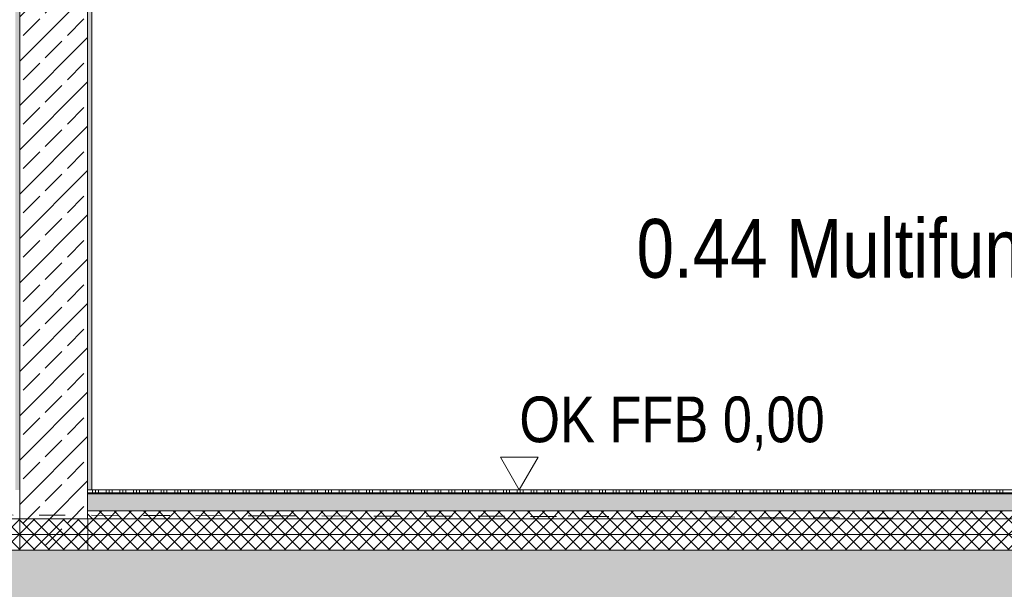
# Model space of a CAD drawing. Header units: metres. Extents: x 0 to 334, y 0 to 60.
# Tile 48 of 72: x 96.35 to 100.13, y 12.54 to 14.72. Entities that reach past the tile are written whole.
import ezdxf

# ---------------------------------------------------------------- set-up
doc = ezdxf.new("R2010")
doc.units = ezdxf.units.M
doc.header["$MEASUREMENT"] = 0
doc.linetypes.add('Strichlinie_ eng', pattern=[0.115, 0.075, -0.04])
for name, color, linetype in [('00 Linien_Kreise_Splines', 7, 'Continuous'), ('94 Genehmigungsplanung Bemaßung', 7, 'Continuous'), ('Neubau_10 Wand außen', 7, 'Continuous'), ('Neubau_20 Bodenaufbau', 7, 'Continuous'), ('Neubau_20 Fundament_Bodenplatte', 7, 'Continuous'), ('Neubau_90 Allgemein Beschriftung', 7, 'Continuous'), ('Neubau_94 Genehmigungsplanung Bemaßung', 7, 'Continuous')]:
    doc.layers.add(name, color=color, linetype=linetype)
doc.styles.add('ERSTELLTER_STIL_1', font='ARIALN.TTF')
doc.dimstyles.new('ERSTELLTER_STIL__1', dxfattribs={"dimtxt": 0.175, "dimasz": 0.095143, "dimexe": 0.18, "dimexo": 0.0625, "dimgap": 0, "dimtad": 1, "dimzin": 0, "dimdsep": 46, "dimtxsty": 'ERSTELLTER_STIL_1', "dimblk": 'ARROWHEAD_6', "dimblk1": 'ARROWHEAD_6', "dimblk2": 'ARROWHEAD_6', "dimcen": 0.09, "dimse1": 1, "dimse2": 1, "dimclrd": 7, "dimclre": 7, "dimclrt": 7, "dimazin": 0, "dimtfac": 1, "dimtdec": 4, "dimtmove": 0, "dimatfit": 3, "dimfxl": 1, "dimtolj": 1, "dimtzin": 0, "dimarcsym": 0})
pattern_1 = [(45, (111.51342, 12.92067), (-0.0848528, 0.0848528), []), (45, (111.471, 12.9631), (-0.0848528, 0.0848528), [0.09, -0.03])]
pattern_2 = [(45, (111.513422, 12.92067), (-0.01767767, 0.01767767), [0, -0.025])]
pattern_3 = [(45, (111.51342, 12.92067), (-0.02828427, 0.02828427), []), (135, (111.51342, 12.92067), (0.02828427, 0.02828427), [])]

# ---------------------------------------------------------------- blocks, each defined once
blk = doc.blocks.new('*X30', base_point=(111.5134, 12.9207))
at = {"layer": 'Neubau_20 Bodenaufbau', "color": 7, "linetype": 'Continuous', "lineweight": 13}
for p, q in [((96.6141, 12.9094), (96.6559, 12.9094)), ((96.6334, 12.9207), (96.6334, 12.9057)), ((96.6447, 12.9207), (96.6447, 12.9057)), ((96.6559, 12.9207), (96.6559, 12.9057)), ((96.6559, 12.9094), (96.7084, 12.9094)), ((96.6859, 12.9207), (96.6859, 12.9057)), ((96.6972, 12.9207), (96.6972, 12.9057)), ((96.7084, 12.9207), (96.7084, 12.9057)), ((96.7084, 12.9094), (96.7609, 12.9094)), ((96.7384, 12.9207), (96.7384, 12.9057)), ((96.7497, 12.9207), (96.7497, 12.9057)), ((96.7609, 12.9207), (96.7609, 12.9057)), ((96.7609, 12.9094), (96.8134, 12.9094)), ((96.7909, 12.9207), (96.7909, 12.9057)), ((96.8022, 12.9207), (96.8022, 12.9057)), ((96.8134, 12.9207), (96.8134, 12.9057)), ((96.8134, 12.9094), (96.8659, 12.9094)), ((96.8434, 12.9207), (96.8434, 12.9057)), ((96.8547, 12.9207), (96.8547, 12.9057)), ((96.8659, 12.9207), (96.8659, 12.9057)), ((96.8659, 12.9094), (96.9184, 12.9094)), ((96.8959, 12.9207), (96.8959, 12.9057)), ((96.9072, 12.9207), (96.9072, 12.9057)), ((96.9184, 12.9207), (96.9184, 12.9057)), ((96.9184, 12.9094), (96.9709, 12.9094)), ((96.9484, 12.9207), (96.9484, 12.9057)), ((96.9597, 12.9207), (96.9597, 12.9057)), ((96.9709, 12.9207), (96.9709, 12.9057)), ((96.9709, 12.9094), (97.0234, 12.9094)), ((97.0009, 12.9207), (97.0009, 12.9057)), ((97.0122, 12.9207), (97.0122, 12.9057)), ((97.0234, 12.9207), (97.0234, 12.9057)), ((97.0234, 12.9094), (97.0759, 12.9094)), ((97.0534, 12.9207), (97.0534, 12.9057)), ((97.0647, 12.9207), (97.0647, 12.9057)), ((97.0759, 12.9207), (97.0759, 12.9057)), ((97.0759, 12.9094), (97.1284, 12.9094)), ((97.1059, 12.9207), (97.1059, 12.9057)), ((97.1172, 12.9207), (97.1172, 12.9057)), ((97.1284, 12.9207), (97.1284, 12.9057)), ((97.1284, 12.9094), (97.1809, 12.9094)), ((97.1584, 12.9207), (97.1584, 12.9057)), ((97.1697, 12.9207), (97.1697, 12.9057)), ((97.1809, 12.9207), (97.1809, 12.9057)), ((97.1809, 12.9094), (97.2334, 12.9094)), ((97.2109, 12.9207), (97.2109, 12.9057)), ((97.2222, 12.9207), (97.2222, 12.9057)), ((97.2334, 12.9207), (97.2334, 12.9057)), ((97.2334, 12.9094), (97.2859, 12.9094)), ((97.2634, 12.9207), (97.2634, 12.9057)), ((97.2747, 12.9207), (97.2747, 12.9057)), ((97.2859, 12.9207), (97.2859, 12.9057)), ((97.2859, 12.9094), (97.3384, 12.9094)), ((97.3159, 12.9207), (97.3159, 12.9057)), ((97.3272, 12.9207), (97.3272, 12.9057)), ((97.3384, 12.9207), (97.3384, 12.9057)), ((97.3384, 12.9094), (97.3909, 12.9094)), ((97.3684, 12.9207), (97.3684, 12.9057)), ((97.3797, 12.9207), (97.3797, 12.9057)), ((97.3909, 12.9207), (97.3909, 12.9057)), ((97.3909, 12.9094), (97.4434, 12.9094)), ((97.4209, 12.9207), (97.4209, 12.9057)), ((97.4322, 12.9207), (97.4322, 12.9057)), ((97.4434, 12.9207), (97.4434, 12.9057)), ((97.4434, 12.9094), (97.4959, 12.9094)), ((97.4734, 12.9207), (97.4734, 12.9057)), ((97.4847, 12.9207), (97.4847, 12.9057)), ((97.4959, 12.9207), (97.4959, 12.9057)), ((97.4959, 12.9094), (97.5484, 12.9094)), ((97.5259, 12.9207), (97.5259, 12.9057)), ((97.5372, 12.9207), (97.5372, 12.9057)), ((97.5484, 12.9207), (97.5484, 12.9057)), ((97.5484, 12.9094), (97.6009, 12.9094)), ((97.5784, 12.9207), (97.5784, 12.9057)), ((97.5897, 12.9207), (97.5897, 12.9057)), ((97.6009, 12.9207), (97.6009, 12.9057)), ((97.6009, 12.9094), (97.6534, 12.9094)), ((97.6309, 12.9207), (97.6309, 12.9057)), ((97.6422, 12.9207), (97.6422, 12.9057)), ((97.6534, 12.9207), (97.6534, 12.9057)), ((97.6534, 12.9094), (97.7059, 12.9094)), ((97.6834, 12.9207), (97.6834, 12.9057)), ((97.6947, 12.9207), (97.6947, 12.9057)), ((97.7059, 12.9207), (97.7059, 12.9057)), ((97.7059, 12.9094), (97.7584, 12.9094)), ((97.7359, 12.9207), (97.7359, 12.9057)), ((97.7472, 12.9207), (97.7472, 12.9057)), ((97.7584, 12.9207), (97.7584, 12.9057)), ((97.7584, 12.9094), (97.8109, 12.9094)), ((97.7884, 12.9207), (97.7884, 12.9057)), ((97.7997, 12.9207), (97.7997, 12.9057)), ((97.8109, 12.9207), (97.8109, 12.9057)), ((97.8109, 12.9094), (97.8634, 12.9094)), ((97.8409, 12.9207), (97.8409, 12.9057)), ((97.8522, 12.9207), (97.8522, 12.9057)), ((97.8634, 12.9207), (97.8634, 12.9057)), ((97.8634, 12.9094), (97.9159, 12.9094)), ((97.8934, 12.9207), (97.8934, 12.9057)), ((97.9047, 12.9207), (97.9047, 12.9057)), ((97.9159, 12.9207), (97.9159, 12.9057)), ((97.9159, 12.9094), (97.9684, 12.9094)), ((97.9459, 12.9207), (97.9459, 12.9057)), ((97.9572, 12.9207), (97.9572, 12.9057)), ((97.9684, 12.9207), (97.9684, 12.9057)), ((97.9684, 12.9094), (98.0209, 12.9094)), ((97.9984, 12.9207), (97.9984, 12.9057)), ((98.0097, 12.9207), (98.0097, 12.9057)), ((98.0209, 12.9207), (98.0209, 12.9057)), ((98.0209, 12.9094), (98.0734, 12.9094)), ((98.0509, 12.9207), (98.0509, 12.9057)), ((98.0622, 12.9207), (98.0622, 12.9057)), ((98.0734, 12.9207), (98.0734, 12.9057)), ((98.0734, 12.9094), (98.1259, 12.9094)), ((98.1034, 12.9207), (98.1034, 12.9057)), ((98.1147, 12.9207), (98.1147, 12.9057)), ((98.1259, 12.9207), (98.1259, 12.9057)), ((98.1259, 12.9094), (98.1784, 12.9094)), ((98.1559, 12.9207), (98.1559, 12.9057)), ((98.1672, 12.9207), (98.1672, 12.9057)), ((98.1784, 12.9207), (98.1784, 12.9057)), ((98.1784, 12.9094), (98.2309, 12.9094)), ((98.2084, 12.9207), (98.2084, 12.9057)), ((98.2197, 12.9207), (98.2197, 12.9057)), ((98.2309, 12.9207), (98.2309, 12.9057)), ((98.2309, 12.9094), (98.2834, 12.9094)), ((98.2609, 12.9207), (98.2609, 12.9057)), ((98.2722, 12.9207), (98.2722, 12.9057)), ((98.2834, 12.9207), (98.2834, 12.9057)), ((98.2834, 12.9094), (98.3359, 12.9094)), ((98.3134, 12.9207), (98.3134, 12.9057)), ((98.3247, 12.9207), (98.3247, 12.9057)), ((98.3359, 12.9207), (98.3359, 12.9057)), ((98.3359, 12.9094), (98.3884, 12.9094)), ((98.3659, 12.9207), (98.3659, 12.9057)), ((98.3772, 12.9207), (98.3772, 12.9057)), ((98.3884, 12.9207), (98.3884, 12.9057)), ((98.3884, 12.9094), (98.4409, 12.9094)), ((98.4184, 12.9207), (98.4184, 12.9057)), ((98.4297, 12.9207), (98.4297, 12.9057)), ((98.4409, 12.9207), (98.4409, 12.9057)), ((98.4409, 12.9094), (98.4934, 12.9094)), ((98.4709, 12.9207), (98.4709, 12.9057)), ((98.4822, 12.9207), (98.4822, 12.9057)), ((98.4934, 12.9207), (98.4934, 12.9057)), ((98.4934, 12.9094), (98.5459, 12.9094)), ((98.5234, 12.9207), (98.5234, 12.9057)), ((98.5347, 12.9207), (98.5347, 12.9057)), ((98.5459, 12.9207), (98.5459, 12.9057)), ((98.5459, 12.9094), (98.5984, 12.9094)), ((98.5759, 12.9207), (98.5759, 12.9057)), ((98.5872, 12.9207), (98.5872, 12.9057)), ((98.5984, 12.9207), (98.5984, 12.9057)), ((98.5984, 12.9094), (98.6509, 12.9094)), ((98.6284, 12.9207), (98.6284, 12.9057)), ((98.6397, 12.9207), (98.6397, 12.9057)), ((98.6509, 12.9207), (98.6509, 12.9057)), ((98.6509, 12.9094), (98.7034, 12.9094)), ((98.6809, 12.9207), (98.6809, 12.9057)), ((98.6922, 12.9207), (98.6922, 12.9057)), ((98.7034, 12.9207), (98.7034, 12.9057)), ((98.7034, 12.9094), (98.7559, 12.9094)), ((98.7334, 12.9207), (98.7334, 12.9057)), ((98.7447, 12.9207), (98.7447, 12.9057)), ((98.7559, 12.9207), (98.7559, 12.9057)), ((98.7559, 12.9094), (98.8084, 12.9094)), ((98.7859, 12.9207), (98.7859, 12.9057)), ((98.7972, 12.9207), (98.7972, 12.9057)), ((98.8084, 12.9207), (98.8084, 12.9057)), ((98.8084, 12.9094), (98.8609, 12.9094)), ((98.8384, 12.9207), (98.8384, 12.9057)), ((98.8497, 12.9207), (98.8497, 12.9057)), ((98.8609, 12.9207), (98.8609, 12.9057)), ((98.8609, 12.9094), (98.9134, 12.9094)), ((98.8909, 12.9207), (98.8909, 12.9057)), ((98.9022, 12.9207), (98.9022, 12.9057)), ((98.9134, 12.9207), (98.9134, 12.9057)), ((98.9134, 12.9094), (98.9659, 12.9094)), ((98.9434, 12.9207), (98.9434, 12.9057)), ((98.9547, 12.9207), (98.9547, 12.9057)), ((98.9659, 12.9207), (98.9659, 12.9057)), ((98.9659, 12.9094), (99.0184, 12.9094)), ((98.9959, 12.9207), (98.9959, 12.9057)), ((99.0072, 12.9207), (99.0072, 12.9057)), ((99.0184, 12.9207), (99.0184, 12.9057)), ((99.0184, 12.9094), (99.0709, 12.9094)), ((99.0484, 12.9207), (99.0484, 12.9057)), ((99.0597, 12.9207), (99.0597, 12.9057)), ((99.0709, 12.9207), (99.0709, 12.9057)), ((99.0709, 12.9094), (99.1234, 12.9094)), ((99.1009, 12.9207), (99.1009, 12.9057)), ((99.1122, 12.9207), (99.1122, 12.9057)), ((99.1234, 12.9207), (99.1234, 12.9057)), ((99.1234, 12.9094), (99.1759, 12.9094)), ((99.1534, 12.9207), (99.1534, 12.9057)), ((99.1647, 12.9207), (99.1647, 12.9057)), ((99.1759, 12.9207), (99.1759, 12.9057)), ((99.1759, 12.9094), (99.2284, 12.9094)), ((99.2059, 12.9207), (99.2059, 12.9057)), ((99.2172, 12.9207), (99.2172, 12.9057)), ((99.2284, 12.9207), (99.2284, 12.9057)), ((99.2284, 12.9094), (99.2809, 12.9094)), ((99.2584, 12.9207), (99.2584, 12.9057)), ((99.2697, 12.9207), (99.2697, 12.9057)), ((99.2809, 12.9207), (99.2809, 12.9057)), ((99.2809, 12.9094), (99.3334, 12.9094)), ((99.3109, 12.9207), (99.3109, 12.9057)), ((99.3222, 12.9207), (99.3222, 12.9057)), ((99.3334, 12.9207), (99.3334, 12.9057)), ((99.3334, 12.9094), (99.3859, 12.9094)), ((99.3634, 12.9207), (99.3634, 12.9057)), ((99.3747, 12.9207), (99.3747, 12.9057)), ((99.3859, 12.9207), (99.3859, 12.9057)), ((99.3859, 12.9094), (99.4384, 12.9094)), ((99.4159, 12.9207), (99.4159, 12.9057)), ((99.4272, 12.9207), (99.4272, 12.9057)), ((99.4384, 12.9207), (99.4384, 12.9057)), ((99.4384, 12.9094), (99.4909, 12.9094)), ((99.4684, 12.9207), (99.4684, 12.9057)), ((99.4797, 12.9207), (99.4797, 12.9057)), ((99.4909, 12.9207), (99.4909, 12.9057)), ((99.4909, 12.9094), (99.5434, 12.9094)), ((99.5209, 12.9207), (99.5209, 12.9057)), ((99.5322, 12.9207), (99.5322, 12.9057)), ((99.5434, 12.9207), (99.5434, 12.9057)), ((99.5434, 12.9094), (99.5959, 12.9094)), ((99.5734, 12.9207), (99.5734, 12.9057)), ((99.5847, 12.9207), (99.5847, 12.9057)), ((99.5959, 12.9207), (99.5959, 12.9057)), ((99.5959, 12.9094), (99.6484, 12.9094)), ((99.6259, 12.9207), (99.6259, 12.9057)), ((99.6372, 12.9207), (99.6372, 12.9057)), ((99.6484, 12.9207), (99.6484, 12.9057)), ((99.6484, 12.9094), (99.7009, 12.9094)), ((99.6784, 12.9207), (99.6784, 12.9057)), ((99.6897, 12.9207), (99.6897, 12.9057)), ((99.7009, 12.9207), (99.7009, 12.9057)), ((99.7009, 12.9094), (99.7534, 12.9094)), ((99.7309, 12.9207), (99.7309, 12.9057)), ((99.7422, 12.9207), (99.7422, 12.9057)), ((99.7534, 12.9207), (99.7534, 12.9057)), ((99.7534, 12.9094), (99.8059, 12.9094)), ((99.7834, 12.9207), (99.7834, 12.9057)), ((99.7947, 12.9207), (99.7947, 12.9057)), ((99.8059, 12.9207), (99.8059, 12.9057)), ((99.8059, 12.9094), (99.8584, 12.9094)), ((99.8359, 12.9207), (99.8359, 12.9057)), ((99.8472, 12.9207), (99.8472, 12.9057)), ((99.8584, 12.9207), (99.8584, 12.9057)), ((99.8584, 12.9094), (99.9109, 12.9094)), ((99.8884, 12.9207), (99.8884, 12.9057)), ((99.8997, 12.9207), (99.8997, 12.9057)), ((99.9109, 12.9207), (99.9109, 12.9057)), ((99.9109, 12.9094), (99.9634, 12.9094)), ((99.9409, 12.9207), (99.9409, 12.9057)), ((99.9522, 12.9207), (99.9522, 12.9057)), ((99.9634, 12.9207), (99.9634, 12.9057)), ((99.9634, 12.9094), (100.0159, 12.9094)), ((99.9934, 12.9207), (99.9934, 12.9057)), ((100.0047, 12.9207), (100.0047, 12.9057)), ((100.0159, 12.9207), (100.0159, 12.9057)), ((100.0159, 12.9094), (100.0684, 12.9094)), ((100.0459, 12.9207), (100.0459, 12.9057)), ((100.0572, 12.9207), (100.0572, 12.9057)), ((100.0684, 12.9207), (100.0684, 12.9057)), ((100.0684, 12.9094), (100.1209, 12.9094)), ((100.0984, 12.9207), (100.0984, 12.9057)), ((100.1097, 12.9207), (100.1097, 12.9057)), ((100.1209, 12.9207), (100.1209, 12.9057)), ((100.1209, 12.9094), (100.1734, 12.9094))]:
    blk.add_line(p, q, dxfattribs=at)
blk = doc.blocks.new('*D74', base_point=(111.5134, 12.9207))
at = {"layer": '94 Genehmigungsplanung Bemaßung', "color": 7, "linetype": 'Continuous', "lineweight": 9}
for p, q in [((102.0466, 12.7407), (102.1468, 12.6406)), ((102.1906, 12.6907), (102.0028, 12.6907)), ((102.0967, 12.4407), (102.0967, 12.6907)), ((102.0466, 12.4907), (102.1468, 12.3906)), ((102.1906, 12.4407), (102.0028, 12.4407)), ((102.0967, 12.3656), (102.0967, 12.4407))]:
    blk.add_line(p, q, dxfattribs=at)
at = {"layer": '94 Genehmigungsplanung Bemaßung', "color": 7, "lineweight": 9, "insert": (102.0617, 12.1652), "char_height": 0.175, "attachment_point": 7, "rotation": 90, "style": 'ERSTELLTER_STIL_1'}
blk.add_mtext('\\A1;{\\pql;\\fArial Narrow|b0|i0|c0|p0;\\W1.000000;25}', dxfattribs=at)
blk = doc.blocks.new('ARROWHEAD_6')
at = {"color": 0, "linetype": 'Continuous', "lineweight": 0}
for p, q in [((-0.5, -0.5), (0.5, 0.5)), ((0, 0), (-1, 0))]:
    blk.add_line(p, q, dxfattribs=at)
blk = doc.blocks.new('*D75', base_point=(111.5134, 12.9207))
at = {"layer": '94 Genehmigungsplanung Bemaßung', "color": 7, "linetype": 'Continuous', "lineweight": 9}
for p, q in [((102.0466, 12.9707), (102.1468, 12.8706)), ((102.1906, 12.9207), (102.0028, 12.9207)), ((102.0967, 12.6907), (102.0967, 12.9207)), ((102.0466, 12.7407), (102.1468, 12.6406)), ((102.1906, 12.6907), (102.0028, 12.6907))]:
    blk.add_line(p, q, dxfattribs=at)
blk = doc.blocks.new('*D76', base_point=(111.5134, 12.9207))
at = {"layer": '94 Genehmigungsplanung Bemaßung', "color": 7, "linetype": 'Continuous', "lineweight": 9}
for p, q in [((102.0466, 15.9707), (102.1468, 15.8706)), ((102.1906, 15.9207), (102.0028, 15.9207)), ((102.0967, 12.9207), (102.0967, 15.9207)), ((102.0466, 12.9707), (102.1468, 12.8706)), ((102.1906, 12.9207), (102.0028, 12.9207))]:
    blk.add_line(p, q, dxfattribs=at)
at = {"layer": '94 Genehmigungsplanung Bemaßung', "color": 7, "lineweight": 9, "char_height": 0.175, "attachment_point": 7, "rotation": 90, "style": 'ERSTELLTER_STIL_1'}
for s, insert in [('\\A1;{\\pql;\\fArial Narrow|b0|i0|c0|p0;\\W1.000000;3,00}', (102.0617, 14.2235)), ('\\A1;{\\pql;\\fArial Narrow|b0|i0|c0|p0;\\W1.000000;23}', (102.0617, 12.9707))]:
    blk.add_mtext(s, dxfattribs=dict(at, insert=insert))
blk = doc.blocks.new('*D79', base_point=(111.5134, 12.9207))
at = {"layer": 'Neubau_94 Genehmigungsplanung Bemaßung', "color": 7, "linetype": 'Continuous', "lineweight": 9}
for p, q in [((101.2466, 12.7407), (101.3468, 12.6406)), ((101.3906, 12.6907), (101.2028, 12.6907)), ((101.2967, 12.4407), (101.2967, 12.6907)), ((101.2466, 12.4907), (101.3468, 12.3906)), ((101.3906, 12.4407), (101.2028, 12.4407)), ((101.2967, 12.3656), (101.2967, 12.4407))]:
    blk.add_line(p, q, dxfattribs=at)
at = {"layer": 'Neubau_94 Genehmigungsplanung Bemaßung', "color": 7, "lineweight": 9, "insert": (101.2617, 12.1652), "char_height": 0.175, "attachment_point": 7, "rotation": 90, "style": 'ERSTELLTER_STIL_1'}
blk.add_mtext('\\A1;{\\pql;\\fArial Narrow|b0|i0|c0|p0;\\W1.000000;25}', dxfattribs=at)
blk = doc.blocks.new('*D80', base_point=(111.5134, 12.9207))
at = {"layer": 'Neubau_94 Genehmigungsplanung Bemaßung', "color": 7, "linetype": 'Continuous', "lineweight": 9}
for p, q in [((101.2466, 16.5707), (101.3468, 16.4706)), ((101.3906, 16.5207), (101.2028, 16.5207)), ((101.2967, 12.6907), (101.2967, 16.5207)), ((101.2466, 12.7407), (101.3468, 12.6406)), ((101.3906, 12.6907), (101.2028, 12.6907))]:
    blk.add_line(p, q, dxfattribs=at)
at = {"layer": 'Neubau_94 Genehmigungsplanung Bemaßung', "color": 7, "lineweight": 9, "char_height": 0.175, "attachment_point": 7, "rotation": 90, "style": 'ERSTELLTER_STIL_1'}
for s, insert in [('\\A1;{\\pql;\\fArial Narrow|b0|i0|c0|p0;\\W1.000000;20}', (101.2617, 16.2452)), ('\\A1;{\\pql;\\fArial Narrow|b0|i0|c0|p0;\\W1.000000;3,83}', (101.2617, 14.4085))]:
    blk.add_mtext(s, dxfattribs=dict(at, insert=insert))
blk = doc.blocks.new('*D82', base_point=(111.5134, 12.9207))
at = {"layer": 'Neubau_94 Genehmigungsplanung Bemaßung', "color": 7, "linetype": 'Continuous', "lineweight": 9}
for p, q in [((100.4466, 16.5707), (100.5468, 16.4706)), ((100.5906, 16.5207), (100.4028, 16.5207)), ((100.4967, 12.9207), (100.4967, 16.5207)), ((100.4466, 12.9707), (100.5468, 12.8706)), ((100.5906, 12.9207), (100.4028, 12.9207)), ((100.4967, 12.8456), (100.4967, 12.9207))]:
    blk.add_line(p, q, dxfattribs=at)
at = {"layer": 'Neubau_94 Genehmigungsplanung Bemaßung', "color": 7, "lineweight": 9, "char_height": 0.175, "attachment_point": 7, "rotation": 90, "style": 'ERSTELLTER_STIL_1'}
for s, insert in [('\\A1;{\\pql;\\fArial Narrow|b0|i0|c0|p0;\\W1.000000;20}', (100.4617, 16.2452)), ('\\A1;{\\pql;\\fArial Narrow|b0|i0|c0|p0;\\W1.000000;3,60}', (100.4617, 14.5235))]:
    blk.add_mtext(s, dxfattribs=dict(at, insert=insert))

msp = doc.modelspace()

# ---------------------------------------------------------------- hatches: boundary and pattern name
at = {"layer": 'Neubau_10 Wand außen', "linetype": 'Continuous', "lineweight": 0, "true_color": 0x000000}
h = msp.add_hatch(dxfattribs=at)
h.set_pattern_fill('Gips_0001', color=18, style=0, pattern_type=2)
h.set_pattern_definition(pattern_2)
h.paths.add_polyline_path([(96.3381, 16.5207), (96.3381, 12.9207), (96.3543, 12.9207), (96.3543, 16.5207)])
h = msp.add_hatch(dxfattribs=at)
h.set_pattern_fill('Beton_Stahlbeton_0001', color=18, style=0, pattern_type=2)
h.set_pattern_definition(pattern_1)
h.paths.add_polyline_path([(96.3543, 12.9207), (96.3543, 12.8107), (96.6141, 12.8107), (96.6141, 12.9207), (96.6141, 16.5207), (96.3543, 16.5207)])
h = msp.add_hatch(dxfattribs=at)
h.set_pattern_fill('Gips_0001', color=18, style=0, pattern_type=2)
h.set_pattern_definition(pattern_2)
h.paths.add_polyline_path([(96.6303, 16.5207), (96.6141, 16.5207), (96.6141, 12.9207), (96.6303, 12.9207)])
at = {"layer": 'Neubau_10 Wand außen', "linetype": 'Continuous', "lineweight": 9}
h = msp.add_hatch(dxfattribs=at)
h.set_pattern_fill('Beton_Stahlbeton_0001', style=0, pattern_type=2)
h.set_pattern_definition(pattern_1)
h.paths.add_polyline_path([(96.3543, 12.8107), (96.6154, 12.8107), (96.6154, 12.6907), (96.3543, 12.6907)])
at = {"layer": 'Neubau_20 Bodenaufbau', "linetype": 'Continuous', "lineweight": 0, "true_color": 0x000000}
h = msp.add_hatch(dxfattribs=at)
h.set_pattern_fill('Beton_unbewehrt_0001', color=18, style=0, pattern_type=2)
h.set_pattern_definition([(45, (111.51342, 12.92067), (-0.0707107, 0.0707107), [0.075, -0.025]), (45, (111.51342, 12.99138), (-0.0707107, 0.0707107), [0.075, -0.025])])
h.paths.add_polyline_path([(107.9297, 12.9057), (96.6141, 12.9057), (96.6141, 12.8407), (107.9297, 12.8407)])
at = {"layer": 'Neubau_20 Bodenaufbau', "linetype": 'Continuous', "lineweight": 9}
h = msp.add_hatch(dxfattribs=at)
h.set_pattern_fill('Dämmung_hart_1_0001', color=8, style=0, pattern_type=2)
h.set_pattern_definition(pattern_3)
h.paths.add_polyline_path([(107.9297, 12.8407), (96.6141, 12.8407), (96.6141, 12.8107), (107.9297, 12.8107)])
h = msp.add_hatch(dxfattribs=at)
h.set_pattern_fill('Dämmung_hart_1_0001', color=8, style=0, pattern_type=2)
h.set_pattern_definition(pattern_3)
h.paths.add_polyline_path([(84.5833, 12.7507), (118.7947, 12.7507), (118.7947, 12.8107), (118.5547, 12.8107), (108.1697, 12.8107), (107.9297, 12.8107), (96.6141, 12.8107), (96.3543, 12.8107), (84.8431, 12.8107), (84.5833, 12.8107)])
h = msp.add_hatch(dxfattribs=at)
h.set_pattern_fill('Dämmung_hart_1_0001', color=8, style=0, pattern_type=2)
h.set_pattern_definition(pattern_3)
h.paths.add_polyline_path([(84.5833, 12.6907), (118.7947, 12.6907), (118.7947, 12.7507), (84.5833, 12.7507)])
at = {"layer": 'Neubau_20 Fundament_Bodenplatte', "linetype": 'Continuous', "lineweight": 0, "true_color": 0x000000}
h = msp.add_hatch(dxfattribs=at)
h.set_pattern_fill('Beton_Stahlbeton_0001', color=18, style=0, pattern_type=2)
h.set_pattern_definition(pattern_1)
h.paths.add_polyline_path([(84.5833, 12.4407), (118.7947, 12.4407), (118.7947, 12.6907), (84.5833, 12.6907)])

# ---------------------------------------------------------------- linework, layer by layer
at = {"layer": '00 Linien_Kreise_Splines', "color": 76, "linetype": 'Strichlinie_ eng', "lineweight": 18, "true_color": 0x417e00}
msp.add_lwpolyline([(83.2646, 12.7807), (87.1002, 12.8438), (89.2091, 12.8507), (90.8206, 12.8534), (93.8291, 12.833), (97.3113, 12.8217), (98.7948, 12.8188), (100.5648, 12.8079), (105.0733, 12.9207), (107.9464, 13.0191), (109.6488, 13.1739), (115.8424, 13.3166), (118.704, 14.0971), (120.7139, 14.4311), (122.5567, 14.4467), (124.8005, 14.5022), (128.5346, 14.364), (132.6387, 13.5323)], dxfattribs=at)
at = {"layer": 'Neubau_10 Wand außen', "color": 7, "linetype": 'Continuous', "lineweight": 13}
msp.add_line((96.6303, 15.9217), (96.6303, 12.9207), dxfattribs=at)
at = {"layer": 'Neubau_10 Wand außen', "color": 7, "linetype": 'Continuous', "lineweight": 13, "flags": 128}
for points in [[(96.3543, 16.5207), (96.3543, 12.9207), (96.3543, 12.9057), (96.3543, 12.8407), (96.3543, 12.8107)], [(96.6141, 16.5207), (96.6141, 12.9207), (96.6141, 12.9057), (96.6141, 12.8407), (96.6141, 12.8107)]]:
    msp.add_lwpolyline(points, dxfattribs=at)
at = {"layer": 'Neubau_10 Wand außen', "color": 7, "linetype": 'Continuous', "lineweight": 9, "flags": 128}
msp.add_lwpolyline([(96.3543, 12.8107), (96.6154, 12.8107), (96.6154, 12.6907), (96.3543, 12.6907)], close=True, dxfattribs=at)
at = {"layer": 'Neubau_20 Bodenaufbau', "color": 7, "linetype": 'Continuous', "lineweight": 13}
for p, q in [((96.6303, 12.9207), (96.6141, 12.9207)), ((107.9297, 12.9057), (96.6141, 12.9057)), ((107.9147, 12.9207), (96.6303, 12.9207)), ((107.9297, 12.8407), (96.6141, 12.8407)), ((118.7947, 12.7507), (84.5833, 12.7507)), ((118.7947, 12.6907), (84.5833, 12.6907))]:
    msp.add_line(p, q, dxfattribs=at)
at = {"layer": 'Neubau_20 Bodenaufbau', "color": 7, "linetype": 'Continuous', "lineweight": 13, "flags": 128}
msp.add_lwpolyline([(118.7947, 12.8107), (118.5547, 12.8107), (108.1697, 12.8107), (107.9297, 12.8107), (96.6141, 12.8107), (96.3543, 12.8107), (84.8431, 12.8107), (84.5833, 12.8107)], dxfattribs=at)
at = {"layer": 'Neubau_94 Genehmigungsplanung Bemaßung', "color": 7, "linetype": 'Continuous', "lineweight": 9}
for p, q in [((98.2686, 12.9207), (98.196, 13.0459)), ((98.196, 13.0459), (98.3413, 13.0459)), ((98.3413, 13.0459), (98.2686, 12.9207)), ((98.2686, 12.9207), (98.1748, 12.9207)), ((98.2686, 12.9207), (98.3625, 12.9207))]:
    msp.add_line(p, q, dxfattribs=at)

# ---------------------------------------------------------------- block references
at = {"layer": 'Neubau_20 Bodenaufbau', "lineweight": 0}
msp.add_blockref('*X30', (111.5134, 12.9207), dxfattribs=at)

# ---------------------------------------------------------------- texts
at = {"layer": 'Neubau_90 Allgemein Beschriftung', "color": 253, "linetype": 'Continuous', "lineweight": 13, "true_color": 0x9f9f9f, "insert": (101.2967, 13.958), "char_height": 0.225, "attachment_point": 2, "style": 'ERSTELLTER_STIL_1'}
msp.add_mtext('\\A1;{\\pqc;\\fArial Narrow|b0|i0|c0|p0;\\W1.000000;0.44 Multifunktion/HUS/Kleingruppenarbeiten}', dxfattribs=at)
at = {"layer": 'Neubau_94 Genehmigungsplanung Bemaßung', "color": 7, "lineweight": 9, "insert": (98.2686, 13.0709), "char_height": 0.175, "attachment_point": 7, "style": 'ERSTELLTER_STIL_1'}
msp.add_mtext('\\A1;{\\pql;\\fArial Narrow|b0|i0|c0|p0;\\W1.000000;OK FFB 0,00}', dxfattribs=at)

# ---------------------------------------------------------------- dimensions: what is measured, and where the dimension line sits
at = {"layer": '94 Genehmigungsplanung Bemaßung', "color": 7, "linetype": 'Continuous', "lineweight": 9}
for base, p1, p2, picture, middle in [((102.0967, 15.9207), (136.3204, 12.9207), (93.7463, 15.9207), '*D76', (101.9742, 14.45)), ((102.0967, 12.9207), (93.7463, 12.6907), (136.3204, 12.9207), '*D75', (101.9742, 13.1039)), ((102.0967, 12.6907), (84.4101, 12.4407), (93.7463, 12.6907), '*D74', (101.9742, 12.2984))]:
    dim = msp.add_linear_dim(base=base, p1=p1, p2=p2, angle=90, dimstyle='ERSTELLTER_STIL__1', dxfattribs=at)
    dim.commit()
    dim.dimension.update_dxf_attribs({"geometry": picture, "text_midpoint": middle, "dimtype": 160, "text_rotation": 90})
at = {"layer": 'Neubau_94 Genehmigungsplanung Bemaßung', "color": 7, "linetype": 'Continuous', "lineweight": 9}
for base, p1, p2, picture, middle in [((101.2967, 16.5207), (93.7463, 12.6907), (93.1071, 16.5207), '*D80', (101.1742, 14.635)), ((100.4967, 16.5207), (100.4967, 12.9207), (93.1071, 16.5207), '*D82', (100.3742, 14.75)), ((101.2967, 12.6907), (84.4101, 12.4407), (93.7463, 12.6907), '*D79', (101.1742, 12.2984))]:
    dim = msp.add_linear_dim(base=base, p1=p1, p2=p2, angle=90, dimstyle='ERSTELLTER_STIL__1', dxfattribs=at)
    dim.commit()
    dim.dimension.update_dxf_attribs({"geometry": picture, "text_midpoint": middle, "dimtype": 160, "text_rotation": 90})

doc.saveas('drawing.dxf')
